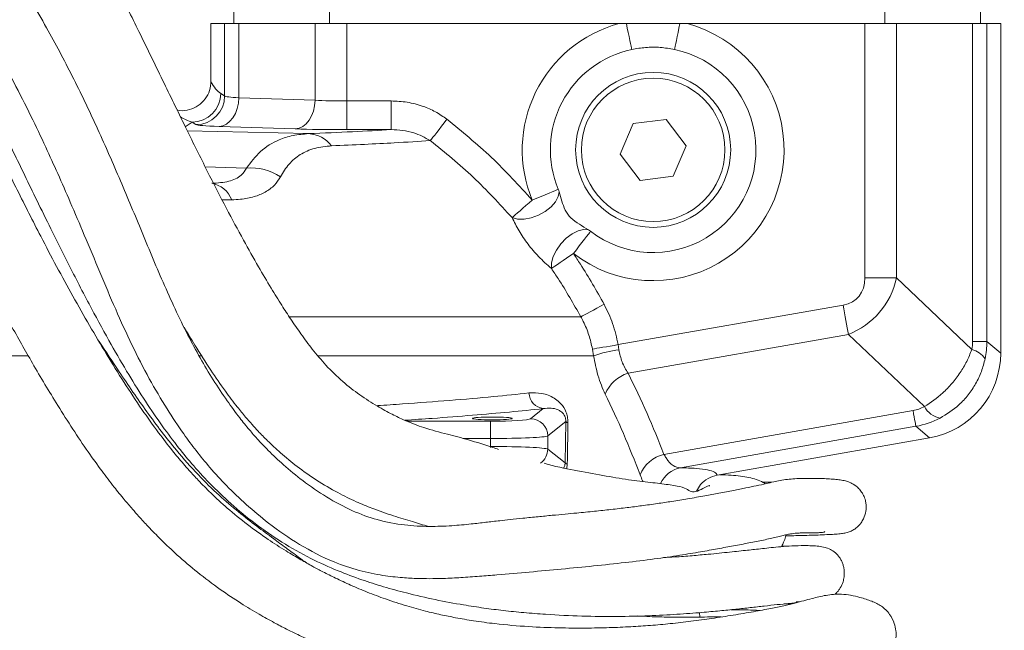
# Model space of a CAD drawing. Header units: millimetres. Extents: x 0 to 8410, y 0 to 5940.
# Tile 73 of 256: x 2206 to 2378, y 2470 to 2576. Entities that reach past the tile are written whole.
import ezdxf

# ---------------------------------------------------------------- set-up
doc = ezdxf.new("R2010")
doc.units = ezdxf.units.MM
doc.header["$LTSCALE"] = 10
doc.styles.add('SLDTEXTSTYLE0', font='TXT', dxfattribs={"width": 0.605})
doc.dimstyles.new('SLDDIMSTYLE0', dxfattribs={"dimtxt": 50, "dimasz": 50, "dimexe": 0, "dimexo": 0.0625, "dimgap": 12.5, "dimtad": 1, "dimtoh": 1, "dimdec": 1, "dimrnd": 1e-09, "dimzin": 12, "dimdsep": 46, "dimtxsty": 'SLDTEXTSTYLE0', "dimsah": 1, "dimcen": 0.09, "dimadec": 0, "dimazin": 0, "dimtfac": 1, "dimtofl": 0, "dimtmove": 0, "dimatfit": 3, "dimfxl": 0, "dimfrac": 2, "dimtolj": 1, "dimtzin": 12, "dimarcsym": 0})

# ---------------------------------------------------------------- blocks, each defined once
blk = doc.blocks.new('SW_SYMBOL_HOLE_DEPTH')
at = {"color": 0, "linetype": 'Continuous', "lineweight": 0}
for p, q in [((0, 8750), (8000, 8750)), ((4000, 8750), (4000, 750)), ((1000, 5550), (4000, 750)), ((7000, 5550), (4000, 750))]:
    blk.add_line(p, q, dxfattribs=at)
blk = doc.blocks.new('*D33')
at = {"color": 7, "linetype": 'Continuous', "lineweight": 0}
for p, q in [((2668.16, 2427.57), (2668.16, 2980.23)), ((2439.71, 2427.57), (2683.16, 2427.57)), ((2668.16, 2237.57), (2668.16, 2427.57)), ((2322.6, 2237.57), (2683.16, 2237.57))]:
    blk.add_line(p, q, dxfattribs=at)
for points in [[(2668.16, 2427.57), (2660.66, 2377.57), (2675.66, 2377.57)], [(2668.16, 2237.57), (2675.66, 2287.57), (2660.66, 2287.57)]]:
    blk.add_solid(points, dxfattribs=at)
at = {"color": 7, "linetype": 'Continuous', "lineweight": 0, "xscale": 0.006445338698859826, "yscale": 0.006445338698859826, "zscale": 0.006445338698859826, "rotation": 90}
blk.add_blockref('SW_SYMBOL_HOLE_DEPTH', (2660.93, 2796.09), dxfattribs=at)
at = {"color": 7, "linetype": 'Continuous', "lineweight": 0, "char_height": 50, "attachment_point": 1, "rotation": 90, "style": 'SLDTEXTSTYLE0'}
for s, insert in [('16)', (2603.57, 2865.15)), (' (4x M8', (2603.57, 2567.06)), ('190', (2603.71, 2452.49))]:
    blk.add_mtext(s, dxfattribs=dict(at, insert=insert))

msp = doc.modelspace()

# ---------------------------------------------------------------- linework, layer by layer
at = {"color": 7, "linetype": 'Continuous', "lineweight": 0}
for p, q in [((2243.705368, 2590.574745), (2243.705368, 2575.574759)), ((2260.373181, 2575.574759), (2260.373181, 2590.574745)), ((2357.037558, 2590.574745), (2357.037558, 2575.574759)), ((2373.705371, 2575.574759), (2373.705371, 2590.574745)), ((2239.705368, 2575.574759), (2239.705368, 2565.443072)), ((2242.107532, 2575.574759), (2239.705368, 2575.574759)), ((2244.58973, 2575.574759), (2242.107532, 2575.574759)), ((2257.849118, 2575.574759), (2244.58973, 2575.574759)), ((2263.355954, 2575.574759), (2257.849118, 2575.574759)), ((2263.355954, 2575.574759), (2310.749574, 2575.574759)), ((2310.749574, 2575.574759), (2312.040805, 2575.574759)), ((2312.040805, 2575.574759), (2321.36993, 2575.574759)), ((2321.36993, 2575.574759), (2322.66116, 2575.574759)), ((2322.66116, 2575.574759), (2353.554784, 2575.574759)), ((2359.061612, 2575.574759), (2353.554784, 2575.574759)), ((2362.239315, 2575.574759), (2359.061612, 2575.574759)), ((2366.607784, 2575.574759), (2362.239315, 2575.574759)), ((2372.321008, 2575.574759), (2366.607784, 2575.574759)), ((2374.803199, 2575.574759), (2372.321008, 2575.574759)), ((2377.205371, 2575.574759), (2374.803199, 2575.574759)), ((2377.205371, 2518.144015), (2377.205371, 2575.574759)), ((2313.216327, 2558.174762), (2310.97713, 2552.85317)), ((2318.944557, 2558.896336), (2313.216327, 2558.174762)), ((2322.433605, 2554.296348), (2318.944557, 2558.896336)), ((2320.194407, 2548.974756), (2322.433605, 2554.296348)), ((2310.97713, 2552.85317), (2314.466177, 2548.253182)), ((2314.466177, 2548.253182), (2320.194407, 2548.974756)), ((2327.847509, 2496.871624), (2364.82708, 2503.392133)), ((2341.662376, 2474.784988), (2342.193528, 2474.812064)), ((2324.816345, 2472.157511), (2324.781461, 2472.926471))]:
    msp.add_line(p, q, dxfattribs=at)
at = {"color": 8, "linetype": 'Continuous', "lineweight": 0}
for p, q in [((2242.107532, 2562.968049), (2242.107532, 2575.574759)), ((2244.58973, 2575.574759), (2244.58973, 2562.662515)), ((2257.849118, 2562.22311), (2257.849118, 2575.574759)), ((2263.355954, 2575.574759), (2263.355954, 2562.098447)), ((2353.554784, 2531.263712), (2353.554784, 2575.574759)), ((2359.061612, 2575.574759), (2359.061612, 2531.263712)), ((2372.321008, 2520.159665), (2372.321008, 2575.574759)), ((2374.803199, 2575.574759), (2374.803199, 2520.159665)), ((2241.429074, 2563.42012), (2242.107532, 2562.968049)), ((2244.58973, 2562.662515), (2257.849118, 2562.22311)), ((2263.355954, 2557.101491), (2263.355954, 2562.098447)), ((2263.355954, 2562.098447), (2271.093807, 2562.098447)), ((2271.093807, 2557.101491), (2271.093807, 2562.098447)), ((2236.435926, 2558.423165), (2235.232747, 2557.593617)), ((2237.114384, 2557.971093), (2236.435926, 2558.423165)), ((2254.407345, 2557.226154), (2241.147957, 2557.66556)), ((2235.598965, 2556.913349), (2256.722792, 2556.402031)), ((2271.093807, 2557.101491), (2263.355954, 2557.101491)), ((2245.885214, 2550.390127), (2238.734609, 2550.591383)), ((2243.333331, 2544.872973), (2241.6744, 2544.843707)), ((2359.061612, 2531.263712), (2353.554784, 2531.263712)), ((2359.061612, 2531.263712), (2372.17371, 2518.772873)), ((2310.60478, 2519.632104), (2349.785342, 2526.5407)), ((2253.453686, 2524.484608), (2304.107069, 2524.484608)), ((2350.687219, 2521.425906), (2312.342151, 2514.664653)), ((2363.914086, 2508.825723), (2350.687219, 2521.425906)), ((2374.803199, 2520.159665), (2372.321008, 2520.159665)), ((2374.803199, 2520.159665), (2377.205371, 2518.144015)), ((2306.336953, 2517.693344), (2306.129767, 2518.858168)), ((2310.60478, 2519.632104), (2310.749068, 2518.735174)), ((2207.936412, 2517.693344), (2012.934028, 2517.693344)), ((2221.92154, 2517.693344), (2221.726238, 2517.693344)), ((2238.164297, 2517.693344), (2237.706235, 2517.693344)), ((2306.336953, 2517.693344), (2258.394002, 2517.693344)), ((2295.370667, 2506.716731), (2297.57735, 2508.480463)), ((2318.591608, 2500.504139), (2361.952423, 2508.149836)), ((2273.907854, 2506.269905), (2288.397311, 2506.269905)), ((2288.397311, 2506.269905), (2288.397311, 2503.277216)), ((2301.491438, 2506.227496), (2298.359259, 2503.724042)), ((2301.3705, 2499.018672), (2301.491438, 2506.227496)), ((2362.437828, 2505.396936), (2321.456461, 2498.170826)), ((2364.82708, 2503.392133), (2362.437828, 2505.396936)), ((2288.397311, 2503.277216), (2283.655374, 2503.277216)), ((2288.397311, 2501.872304), (2288.397311, 2503.277216)), ((2298.359259, 2503.724042), (2298.359259, 2501.425478)), ((2288.397311, 2501.872304), (2288.397311, 2501.704219)), ((2298.359259, 2501.425478), (2301.3705, 2499.018672)), ((2301.757752, 2498.793367), (2301.674037, 2498.054329))]:
    msp.add_line(p, q, dxfattribs=at)
at = {"color": 8, "linetype": 'Continuous', "lineweight": 0, "flags": 128}
for points in [[(2312.994106, 2571.078572), (2312.946765, 2571.30191), (2312.873541, 2571.64726), (2312.7764, 2572.105411), (2312.657936, 2572.664145), (2312.521307, 2573.308501), (2312.37018, 2574.021313), (2312.208577, 2574.783507), (2312.040805, 2575.574759)], [(2320.416628, 2571.078572), (2320.463969, 2571.30191), (2320.537193, 2571.64726), (2320.634334, 2572.105411), (2320.752798, 2572.664145), (2320.889427, 2573.308501), (2321.040555, 2574.021313), (2321.202158, 2574.783507), (2321.36993, 2575.574759)], [(2241.147957, 2557.66556), (2241.808942, 2557.782802), (2242.445326, 2558.0816), (2243.033453, 2558.550808), (2243.551424, 2559.173021), (2243.979982, 2559.925023), (2244.303173, 2560.778919), (2244.508973, 2561.702851), (2244.58973, 2562.662515)], [(2254.407345, 2557.226154), (2255.068331, 2557.343397), (2255.704722, 2557.642195), (2256.292841, 2558.111432), (2256.81082, 2558.733615), (2257.23937, 2559.485647), (2257.562562, 2560.339514), (2257.768362, 2561.263445), (2257.849118, 2562.22311)], [(2277.91266, 2555.188361), (2278.104565, 2555.434916), (2278.359948, 2555.763009), (2278.672798, 2556.164953), (2279.035768, 2556.63127), (2279.44032, 2557.151023), (2279.876954, 2557.711962), (2280.335395, 2558.300945), (2280.804871, 2558.904115)], [(2292.142122, 2541.772458), (2293.094991, 2541.52492), (2294.235347, 2541.517767), (2295.479922, 2541.751507), (2296.737878, 2542.209062), (2297.91735, 2542.857054), (2298.932253, 2543.648157), (2299.708469, 2544.524643), (2300.18936, 2545.422468), (2300.339787, 2546.276125)], [(2300.185947, 2546.699736), (2299.962579, 2546.606752), (2299.613519, 2546.461496), (2299.14899, 2546.268168), (2298.582568, 2546.032432), (2297.930791, 2545.761171), (2297.212734, 2545.462343), (2296.449377, 2545.144651), (2295.663028, 2544.817391)], [(2292.142122, 2541.772458), (2292.387291, 2541.984472), (2292.705669, 2542.259816), (2293.090149, 2542.59232), (2293.532132, 2542.974535), (2294.021724, 2543.397966), (2294.548019, 2543.853107), (2295.099227, 2544.329795), (2295.663028, 2544.817391)], [(2298.988132, 2532.900605), (2299.015223, 2533.879045), (2299.31788, 2534.975055), (2299.874185, 2536.109272), (2300.643815, 2537.199471), (2301.57104, 2538.166675), (2302.58864, 2538.94079), (2303.6229, 2539.465729), (2304.598882, 2539.703492), (2305.445864, 2539.636794)], [(2302.818521, 2535.50193), (2303.337468, 2536.177311), (2303.841247, 2536.832932), (2304.315134, 2537.449661), (2304.745256, 2538.009468), (2305.119081, 2538.495961), (2305.425643, 2538.894925), (2305.656, 2539.194736), (2305.803417, 2539.386574)], [(2302.818521, 2535.50193), (2302.208691, 2535.087767), (2301.612197, 2534.682664), (2301.042049, 2534.295473), (2300.510748, 2533.934656), (2300.029873, 2533.608082), (2299.609958, 2533.322874), (2299.260168, 2533.08532), (2298.988132, 2532.900605)], [(2304.107069, 2524.484608), (2304.399623, 2524.641577), (2304.7733, 2524.842057), (2305.220066, 2525.081757), (2305.730327, 2525.355521), (2306.293099, 2525.657448), (2306.896253, 2525.981072), (2307.526841, 2526.319388), (2308.171301, 2526.665154)], [(2350.687219, 2521.425906), (2350.590496, 2521.974388), (2350.487514, 2522.558484), (2350.379049, 2523.173604), (2350.265949, 2523.814979), (2350.149124, 2524.477604), (2350.029438, 2525.156292), (2349.907874, 2525.845799), (2349.785342, 2526.5407)], [(2306.129767, 2518.858168), (2306.467562, 2518.91658), (2306.889101, 2518.989507), (2307.385861, 2519.075397), (2307.947798, 2519.172582), (2308.563499, 2519.279066), (2309.220536, 2519.392702), (2309.905587, 2519.511196), (2310.60478, 2519.632104)], [(2362.437828, 2505.396936), (2362.423329, 2505.47919), (2362.394704, 2505.641583), (2362.352236, 2505.882386), (2362.296386, 2506.199184), (2362.227707, 2506.588671), (2362.146913, 2507.046852), (2362.054839, 2507.569048), (2361.952423, 2508.149836)]]:
    msp.add_lwpolyline(points, dxfattribs=at)
at = {"color": 7, "linetype": 'Continuous', "lineweight": 0}
for radius in [13.5, 12.5]:
    msp.add_circle((2316.705367, 2553.574759), radius, dxfattribs=at)
at = {"color": 8, "linetype": 'Continuous', "lineweight": 0}
for centre, radius, start, end in [((2316.705367, 2553.574759), 22.791917, 105.14790373, 202.59605655), ((2316.705367, 2553.574759), 22.791917, 232.46195615, 74.85209627), ((2236.423331, 2563.4289), 5.005751, 270.14416228, 359.89950877), ((2237.101778, 2562.976839), 5.005762, 270.14428388, 359.89938717), ((2256.373933, 2550.935029), 5.478121, 37.6244576, 86.3488037), ((2246.775318, 2541.34613), 9.087693, 56.22808195, 95.62090625), ((2239.091064, 2543.284938), 4.529755, 20.52270469, 80.15614554), ((2313.9333, 2495.386558), 23.564745, 97.76596071, 108.80574769), ((2371.355498, 2515.092381), 3.770345, 33.68720369, 77.46636181), ((2314.231165, 2508.58132), 6.369876, 107.25076802, 157.46083201), ((2297.949832, 2511.323689), 2.867521, 182.36045633, 262.5363769), ((2367.440791, 2510.798767), 4.041107, 209.22519291, 258.76684594), ((2295.347218, 2503.70472), 3.012103, 0.36754724, 89.55394526), ((2302.01913, 2506.615086), 0.654739, 216.29726391, 256.77011176), ((2295.344749, 2501.446072), 3.01458, 305.35617047, 359.6085766), ((2319.913202, 2494.761094), 5.893146, 102.95933588, 158.27615735), ((2301.884524, 2499.456714), 0.675352, 220.43704087, 259.18067154), ((2322.411322, 2493.403067), 4.862436, 101.32506209, 155.33910702)]:
    msp.add_arc(centre, radius, start, end, dxfattribs=at)
at = {"color": 7, "linetype": 'Continuous', "lineweight": 0}
for centre, radius, start, end in [((2316.705367, 2553.574759), 17.892937, 101.97088557, 202.59605655), ((2316.705367, 2553.574759), 17.892937, 232.46195615, 78.02911443), ((2295.663034, 2544.817381), 4.898979, 17.32345595, 22.59605655), ((2302.818524, 2535.501933), 4.898979, 52.46195615, 57.56771688)]:
    msp.add_arc(centre, radius, start, end, dxfattribs=at)
at = {"color": 8, "linetype": 'Continuous', "lineweight": 0}
for centre, major_axis, ratio, start_param, end_param in [((2241.43537, 2570.420187), (-1.423618, 7.364957), 0.4436717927, 2.2239262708, 2.7289506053), ((2250.096566, 2562.9918), (8, 0), 0.0567462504, 3.1939525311, 3.9531707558), ((2263.355957, 2562.552402), (8, 0), 0.0567462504, 3.9531707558, 4.7123889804), ((2236.442222, 2570.420187), (-3.011331, 12.067106), 0.6638348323, 2.54139953, 2.7812804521), ((2250.096566, 2557.994846), (13, 0), 0.0349207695, 3.1939525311, 3.9531707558), ((2263.355957, 2557.555448), (13, 0), 0.0349207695, 3.9531707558, 4.7123889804), ((2343.3856, 2536.3609), (8.949885, -8.525843), 0.5663044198, 5.8878010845, 6.7779105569), ((2343.3856, 2536.3609), (12.230153, -11.650693), 0.8880322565, 5.8878010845, 6.7779105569), ((2364.944544, 2520.483596), (6.933055, -2.69713), 0.9339239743, 0.1483123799, 0.348491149), ((2359.437708, 2520.483596), (14.470043, -5.333844), 0.9690608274, 0.141707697, 0.3418864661), ((2360.391119, 2515.325567), (-3.837567, 6.320566), 0.9403388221, 2.7907820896, 3.0895126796), ((2288.39731, 2506.759394), (7, 0), 0.0699268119, 4.7123889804, 6.1959188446), ((2359.489244, 2520.440352), (-7.733581, 13.29088), 0.9722491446, 2.7993614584, 3.0980920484), ((2288.39731, 2503.766702), (10, 0), 0.0489487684, 4.7123889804, 6.1959188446), ((2288.39731, 2501.382817), (10, 0), 0.0489487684, 0.0872664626, 1.5707963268)]:
    msp.add_ellipse(centre, major_axis=major_axis, ratio=ratio, start_param=start_param, end_param=end_param, dxfattribs=at)
at = {"color": 7, "linetype": 'Continuous', "lineweight": 0}
msp.add_ellipse((2362.184782, 2518.178527), major_axis=(11.517526, -9.664352), ratio=0.9976679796, start_param=5.5862030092, end_param=6.9801676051, dxfattribs=at)
msp.add_ellipse((2288.705367, 2506.774027), major_axis=(3.45, 0), ratio=0.0699268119, dxfattribs=at)
for points, knots in [([(2161.750595, 2663.768593), (2161.658832, 2663.435629), (2161.378661, 2662.419028), (2161.195765, 2660.620198), (2161.122185, 2658.328892), (2161.245711, 2656.038633), (2161.513189, 2653.661333), (2161.919493, 2651.09903), (2162.575837, 2647.9865), (2163.630238, 2644.242731), (2165.236259, 2639.823674), (2167.266338, 2634.87645), (2169.462523, 2629.804411), (2171.591706, 2625.164077), (2173.477359, 2621.24491), (2175.05262, 2618.061954), (2176.407227, 2615.37066), (2177.888251, 2612.462227), (2179.771107, 2608.797685), (2182.148846, 2604.238132), (2184.8469, 2599.297536), (2187.771807, 2594.315606), (2190.859103, 2589.485491), (2194.08444, 2584.574053), (2197.221967, 2579.717188), (2200.1046, 2574.958603), (2202.789424, 2570.254161), (2205.546883, 2565.137965), (2208.313295, 2559.669359), (2210.842043, 2554.343569), (2213.107087, 2549.341942), (2215.342783, 2544.229199), (2217.777205, 2538.504331), (2220.376903, 2532.253652), (2223.083692, 2525.84286), (2225.898847, 2519.617723), (2228.8671, 2513.803628), (2231.896024, 2508.625029), (2234.655754, 2504.47243), (2237.161414, 2501.089617), (2239.628161, 2498.065571), (2242.521849, 2494.903466), (2245.919916, 2491.645215), (2250.129504, 2488.143747), (2255.182468, 2484.627863), (2260.49987, 2481.87993), (2265.423309, 2480.23197), (2269.432286, 2479.407003), (2272.852309, 2479.013384), (2275.5604, 2478.867523), (2277.924068, 2478.833844), (2280.420935, 2478.877673), (2283.335081, 2479.021454), (2286.456297, 2479.254204), (2290.470267, 2479.594801), (2295.282526, 2480.00743), (2300.936195, 2480.525169), (2306.475956, 2481.07248), (2311.842064, 2481.646735), (2316.887661, 2482.263254), (2321.272831, 2482.898075), (2324.893901, 2483.505052), (2327.996712, 2484.064723), (2330.807232, 2484.58844), (2333.495158, 2485.092491), (2336.010815, 2485.594465), (2337.847826, 2486.004218), (2339.091543, 2486.315185), (2339.892895, 2486.502392), (2340.565291, 2486.633704), (2341.145509, 2486.720702), (2341.706317, 2486.779829), (2342.323251, 2486.816715), (2343.040014, 2486.836233), (2343.844452, 2486.842041), (2344.709837, 2486.843557), (2345.544081, 2486.856093), (2346.182021, 2486.890897), (2346.525125, 2486.943094), (2346.556956, 2487.016674), (2346.568479, 2487.043309)], [0, 0, 0, 0, 0.0051014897, 0.015575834, 0.0262084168, 0.0373696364, 0.0462354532, 0.0564685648, 0.0680849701, 0.0810450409, 0.0952879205, 0.1106136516, 0.1254138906, 0.138010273, 0.1485204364, 0.1570048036, 0.1634920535, 0.1700062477, 0.1801660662, 0.1926039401, 0.206267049, 0.2198719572, 0.2334343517, 0.2468969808, 0.2616541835, 0.2746833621, 0.2867252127, 0.3005435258, 0.3163591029, 0.3306698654, 0.3428164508, 0.3556975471, 0.3706259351, 0.3873722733, 0.4042198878, 0.4206063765, 0.4365654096, 0.4513639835, 0.4641231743, 0.47295897, 0.4823179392, 0.4929926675, 0.5048923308, 0.5176997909, 0.5346296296, 0.552428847, 0.5647633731, 0.5761753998, 0.5856007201, 0.5930892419, 0.5988268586, 0.6057805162, 0.6150020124, 0.6249477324, 0.6344393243, 0.6530011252, 0.6724893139, 0.6936593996, 0.7159047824, 0.7378881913, 0.7587788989, 0.7777753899, 0.7949058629, 0.8124252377, 0.8313275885, 0.8517718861, 0.8735443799, 0.8846965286, 0.8945877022, 0.9031305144, 0.9102473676, 0.9167331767, 0.9245096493, 0.9331477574, 0.9431245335, 0.9545229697, 0.9674433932, 0.9813755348, 0.993258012, 1, 1, 1, 1]), ([(2339.782684, 2486.306209), (2340.742347, 2486.325777), (2343.028737, 2486.372399), (2345.422311, 2486.452139), (2347.310314, 2486.536957), (2348.488636, 2486.602678), (2349.435534, 2486.690302), (2350.244998, 2486.82706), (2350.946427, 2487.030204), (2351.580484, 2487.331077), (2352.078609, 2487.679525), (2352.444871, 2488.024627), (2352.643783, 2488.243424), (2352.793459, 2488.430277), (2353.015554, 2488.725257), (2353.432296, 2489.419147), (2353.781638, 2490.535238), (2353.811809, 2491.646787), (2353.674956, 2492.43166), (2353.467164, 2493.111896), (2353.112977, 2493.82815), (2352.596007, 2494.50099), (2351.865901, 2495.163898), (2350.995996, 2495.638132), (2350.095264, 2495.917714), (2349.288454, 2496.054332), (2348.28085, 2496.175358), (2347.163394, 2496.25672), (2345.398051, 2496.331614), (2342.811462, 2496.344869), (2340.39125, 2496.218372), (2338.827382, 2495.977656), (2337.624959, 2495.719428), (2336.35054, 2495.403856), (2334.753402, 2495.050723), (2332.830668, 2494.65559), (2330.66963, 2494.230942), (2328.265815, 2493.771265), (2325.624563, 2493.275521), (2322.892329, 2492.787774), (2320.115457, 2492.329371), (2317.442184, 2491.926491), (2314.832131, 2491.566222), (2312.136786, 2491.223335), (2309.402809, 2490.902238), (2306.468926, 2490.5878), (2303.779521, 2490.32418), (2301.325717, 2490.091394), (2299.090469, 2489.880768), (2296.649614, 2489.64681), (2294.201603, 2489.402259), (2291.971964, 2489.166426), (2290.207553, 2488.969922), (2288.796548, 2488.807179), (2287.134336, 2488.611836), (2284.787243, 2488.341781), (2281.517596, 2488.040719), (2277.655965, 2487.894023), (2273.325301, 2488.122479), (2268.826629, 2488.958137), (2264.238031, 2490.622199), (2259.881644, 2492.965468), (2255.868391, 2495.738657), (2252.505552, 2498.495723), (2249.884396, 2500.971227), (2247.933832, 2503.031182), (2246.279899, 2504.929644), (2244.51838, 2507.113054), (2242.399701, 2509.995766), (2240.096523, 2513.478692), (2237.817931, 2517.306763), (2234.798587, 2522.90674), (2231.357179, 2530.407795), (2227.539956, 2539.667578), (2223.744542, 2548.772775), (2219.831962, 2557.696078), (2215.661191, 2566.412122), (2210.930833, 2575.321787), (2205.5967, 2584.289038), (2199.70452, 2593.122054), (2194.276737, 2601.789797), (2190.352421, 2609.048492), (2187.572813, 2614.398191), (2185.822171, 2617.804591), (2184.200535, 2621.000354), (2182.670971, 2624.069672), (2181.090767, 2627.320312), (2179.54116, 2630.605835), (2177.886805, 2634.258799), (2176.167792, 2638.226605), (2174.475046, 2642.307227), (2172.983004, 2646.244621), (2171.907629, 2649.78511), (2171.242453, 2652.837234), (2170.777177, 2655.852359), (2170.569081, 2658.605431), (2170.682818, 2660.537893), (2170.909431, 2661.674842), (2171.103358, 2662.273231), (2171.29727, 2662.663778), (2171.430779, 2662.871081), (2171.560807, 2663.056235), (2171.638539, 2663.159679), (2171.624278, 2663.17111), (2171.619846, 2663.174662)], [0, 0, 0, 0, 0.0160484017, 0.0382351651, 0.0509475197, 0.0633825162, 0.074471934, 0.0837720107, 0.0923350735, 0.0989063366, 0.1036016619, 0.1052833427, 0.1065752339, 0.1068561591, 0.1072997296, 0.109082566, 0.1120207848, 0.1144861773, 0.1159861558, 0.1171580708, 0.1197412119, 0.1226977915, 0.1260699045, 0.1327425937, 0.1407415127, 0.149893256, 0.1590973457, 0.1681716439, 0.1771198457, 0.1977268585, 0.2175171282, 0.2282485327, 0.2387787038, 0.2509795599, 0.2653438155, 0.277998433, 0.2917340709, 0.3062241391, 0.3195342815, 0.3343257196, 0.3469484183, 0.3576162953, 0.3684404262, 0.377975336, 0.3879727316, 0.3977795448, 0.407822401, 0.4142170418, 0.4211619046, 0.4286724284, 0.4364610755, 0.4429614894, 0.4479371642, 0.4513681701, 0.4545623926, 0.4615418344, 0.4706877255, 0.4809608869, 0.4921044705, 0.5041335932, 0.5149664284, 0.5267010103, 0.5378103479, 0.5473110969, 0.555095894, 0.5610556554, 0.565423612, 0.5710797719, 0.5787984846, 0.5878669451, 0.5970206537, 0.6062043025, 0.626691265, 0.6467864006, 0.6663267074, 0.6858675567, 0.7052801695, 0.7244539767, 0.7467042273, 0.7682939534, 0.7885913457, 0.8076935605, 0.8170935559, 0.8243929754, 0.8305058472, 0.8385158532, 0.8450514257, 0.8525479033, 0.8610301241, 0.8705435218, 0.881135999, 0.8920058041, 0.9027304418, 0.9132816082, 0.9235910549, 0.9385303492, 0.9529139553, 0.9598309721, 0.9664591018, 0.9727805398, 0.9789542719, 0.9865955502, 0.9958346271, 1, 1, 1, 1]), ([(2342.739134, 2462.685394), (2343.448571, 2462.700124), (2345.588458, 2462.744554), (2348.567686, 2462.863004), (2351.868042, 2463.083691), (2354.528507, 2463.449894), (2355.911429, 2463.900117), (2356.510689, 2464.262051), (2356.819634, 2464.501276), (2357.091571, 2464.749467), (2357.330874, 2464.998856), (2357.484548, 2465.169732), (2357.82218, 2465.56965), (2358.283161, 2466.250312), (2358.671103, 2467.131595), (2358.903399, 2467.957524), (2359.019512, 2468.90245), (2358.984817, 2469.913992), (2358.691059, 2471.220146), (2358.045803, 2472.481445), (2357.047141, 2473.612544), (2356.346592, 2474.123739), (2355.542425, 2474.599822), (2354.680194, 2474.958437), (2353.745543, 2475.273262), (2352.618594, 2475.61334), (2351.203612, 2475.976069), (2349.645839, 2476.169288), (2348.214783, 2476.151775), (2346.835783, 2475.962513), (2345.581281, 2475.698069), (2344.290327, 2475.373759), (2342.905286, 2474.996756), (2341.293259, 2474.568286), (2339.399379, 2474.120569), (2337.046173, 2473.622455), (2334.150811, 2473.078828), (2330.748332, 2472.504966), (2327.088122, 2471.932396), (2323.414968, 2471.427018), (2319.824794, 2471.012592), (2316.328655, 2470.694784), (2312.790792, 2470.458745), (2309.022346, 2470.294584), (2304.842547, 2470.216469), (2300.183268, 2470.249146), (2294.93277, 2470.455652), (2289.938097, 2470.883592), (2285.656884, 2471.454494), (2282.505642, 2471.991623), (2279.705028, 2472.560501), (2276.879695, 2473.228067), (2273.665259, 2474.117791), (2270.288874, 2475.217176), (2267.01715, 2476.448011), (2264.112627, 2477.673586), (2261.530887, 2478.872447), (2259.333424, 2479.974345), (2257.323385, 2481.043476), (2255.184432, 2482.244148), (2252.591083, 2483.791604), (2249.473939, 2485.797803), (2246.04376, 2488.252839), (2242.714651, 2490.962122), (2239.868082, 2493.585404), (2237.686153, 2495.797459), (2236.10962, 2497.510497), (2234.613075, 2499.215345), (2232.813053, 2501.382063), (2230.390238, 2504.527855), (2227.571527, 2508.49287), (2224.55375, 2513.070406), (2220.502018, 2519.610713), (2215.622658, 2528.044274), (2210.506743, 2537.625945), (2205.971279, 2546.607729), (2201.909674, 2554.861944), (2197.829419, 2563.190893), (2193.781066, 2571.539533), (2189.900016, 2579.769911), (2186.356455, 2587.565258), (2183.165624, 2594.567764), (2180.312269, 2600.619184), (2178.108644, 2605.242515), (2176.457793, 2608.739637), (2175.096591, 2611.666891), (2173.533753, 2615.088737), (2171.703967, 2619.209076), (2170.004775, 2623.191223), (2168.58232, 2626.794919), (2167.47368, 2629.914096), (2166.484097, 2632.881876), (2165.520383, 2635.870698), (2164.739363, 2638.642947), (2164.120026, 2641.1314), (2163.689906, 2642.91221), (2163.380369, 2644.174252), (2163.166502, 2645.027606), (2162.972317, 2645.781944), (2162.788534, 2646.476564), (2162.576967, 2647.254295), (2162.287906, 2648.300595), (2161.899889, 2649.715558), (2161.457325, 2651.447756), (2161.089518, 2653.321379), (2160.864971, 2654.625841), (2160.752422, 2655.279669)], [0, 0, 0, 0, 0.0113170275, 0.0341357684, 0.0562509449, 0.0830062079, 0.108894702, 0.1148810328, 0.1195567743, 0.1229393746, 0.1241706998, 0.1251183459, 0.1258446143, 0.1282918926, 0.1300875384, 0.1321201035, 0.1337475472, 0.1360132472, 0.1394274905, 0.1440446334, 0.1469603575, 0.1514961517, 0.1580192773, 0.1665107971, 0.1768659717, 0.1880208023, 0.2025004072, 0.2145351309, 0.2243812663, 0.2323383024, 0.2398090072, 0.2471810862, 0.2557548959, 0.2651454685, 0.275884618, 0.2878599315, 0.3028276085, 0.3189410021, 0.3341501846, 0.3479789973, 0.3605552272, 0.3719824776, 0.382635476, 0.3938095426, 0.4056449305, 0.4181765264, 0.4316034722, 0.4459868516, 0.4549015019, 0.4623367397, 0.4683267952, 0.4745866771, 0.4820613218, 0.4907494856, 0.4982116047, 0.505118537, 0.511436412, 0.5168032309, 0.5211821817, 0.5263802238, 0.5330997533, 0.5413765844, 0.5512986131, 0.5614239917, 0.5699368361, 0.5767190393, 0.5816494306, 0.5850046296, 0.5913794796, 0.5998365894, 0.6105143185, 0.622478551, 0.6346970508, 0.6592271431, 0.6839761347, 0.702730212, 0.7217525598, 0.7408294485, 0.7597992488, 0.7785417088, 0.7961904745, 0.8117205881, 0.8251879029, 0.8367442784, 0.8428278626, 0.8487524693, 0.8564808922, 0.8659879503, 0.8769559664, 0.8844865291, 0.8926456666, 0.9016182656, 0.9105613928, 0.9220269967, 0.93259148, 0.9418809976, 0.9464565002, 0.9505623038, 0.9541923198, 0.95734671, 0.9604733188, 0.9649740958, 0.9720414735, 0.9806895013, 0.9903211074, 1, 1, 1, 1]), ([(2289.787217, 2501.375827), (2289.453964, 2501.485985), (2287.724257, 2502.057742), (2284.687688, 2503.04465), (2280.601954, 2504.088857), (2277.652951, 2504.852838), (2275.137027, 2505.743518), (2273.337702, 2506.487293), (2271.273694, 2507.473263), (2268.640983, 2508.909952), (2265.648392, 2510.81607), (2262.580037, 2513.189923), (2259.828433, 2515.859365), (2257.434327, 2518.701571), (2255.42183, 2521.419747), (2253.663489, 2523.98325), (2251.937365, 2526.643514), (2250.062438, 2529.672686), (2247.834525, 2533.455385), (2245.229394, 2538.102893), (2242.251187, 2543.671278), (2238.942704, 2550.125938), (2235.337622, 2557.418823), (2231.478745, 2565.379608), (2227.51795, 2573.523891), (2223.649128, 2581.3533), (2220.103707, 2588.475832), (2216.945726, 2594.817044), (2214.171172, 2600.399003), (2211.705184, 2605.351501), (2209.50259, 2609.739538), (2207.574087, 2613.557007), (2206.069791, 2616.53556), (2204.926635, 2618.804106), (2204.082785, 2620.486841), (2203.278857, 2622.101027), (2202.32484, 2624.034839), (2201.051276, 2626.651872), (2199.568557, 2629.766502), (2197.992204, 2633.172386), (2196.470635, 2636.570378), (2195.014464, 2639.971797), (2193.718459, 2643.174469), (2192.628291, 2646.089251), (2191.822355, 2648.569905), (2191.305343, 2650.532486), (2190.965796, 2652.087199), (2190.740132, 2653.286141), (2190.593883, 2654.021025), (2190.527424, 2654.350126), (2190.462431, 2654.31607), (2190.449807, 2654.309455)], [0, 0, 0, 0, 0.00823690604, 0.04275263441, 0.07408491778, 0.11156941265, 0.12643504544, 0.14145861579, 0.15816106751, 0.17628232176, 0.19613963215, 0.21523756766, 0.23545435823, 0.25300038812, 0.26825355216, 0.28257632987, 0.2955521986, 0.3112013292, 0.33031501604, 0.35342797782, 0.38082487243, 0.41258648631, 0.44788023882, 0.48691550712, 0.52831144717, 0.56707553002, 0.6030817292, 0.63546708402, 0.66418042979, 0.689198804, 0.71075344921, 0.72923918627, 0.74499320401, 0.75413377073, 0.76229046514, 0.76949886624, 0.77761847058, 0.79037863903, 0.80749533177, 0.82289779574, 0.84029246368, 0.85813534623, 0.875471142, 0.89244545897, 0.90941212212, 0.92682515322, 0.94468893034, 0.96282667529, 0.98056892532, 0.99622568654, 1, 1, 1, 1]), ([(2149.142054, 2652.712378), (2149.320136, 2651.74955), (2149.656095, 2649.933142), (2150.158918, 2647.575671), (2150.682575, 2645.702348), (2151.091526, 2644.236686), (2151.442957, 2642.933217), (2151.772975, 2641.633768), (2152.159302, 2640.074487), (2152.636825, 2638.131427), (2153.248215, 2635.684751), (2154.047242, 2632.763509), (2155.118931, 2629.399598), (2156.300326, 2625.87335), (2157.589468, 2622.230998), (2159.124785, 2618.374429), (2160.843027, 2614.358024), (2162.609574, 2610.385424), (2164.250104, 2606.793008), (2165.584578, 2603.918082), (2166.692051, 2601.555416), (2167.807294, 2599.192047), (2169.174607, 2596.309337), (2170.860834, 2592.759623), (2172.778364, 2588.698698), (2174.81961, 2584.293764), (2176.801284, 2579.960732), (2178.721169, 2575.751281), (2180.543854, 2571.779316), (2182.278708, 2568.056821), (2183.810494, 2564.812185), (2185.103496, 2562.100302), (2186.331279, 2559.544524), (2187.687461, 2556.741082), (2189.36038, 2553.308333), (2191.280896, 2549.392992), (2193.249401, 2545.404443), (2195.033156, 2541.828445), (2196.511193, 2538.89889), (2197.788275, 2536.395004), (2199.453225, 2533.164916), (2201.790969, 2528.714353), (2204.994278, 2522.813338), (2208.764704, 2516.146984), (2212.375685, 2510.083183), (2215.641435, 2504.927947), (2218.204946, 2501.109615), (2220.612841, 2497.746421), (2222.72246, 2494.980474), (2224.498114, 2492.782877), (2225.944004, 2491.080736), (2227.322622, 2489.520829), (2228.962721, 2487.740958), (2231.17815, 2485.473221), (2234.024664, 2482.778502), (2237.448466, 2479.851924), (2241.142331, 2477.060014), (2244.73685, 2474.656251), (2247.893623, 2472.750299), (2250.547656, 2471.269847), (2252.80075, 2470.089502), (2255.019545, 2468.986088), (2257.561242, 2467.791984), (2260.488332, 2466.509356), (2264.363741, 2464.936044), (2269.173316, 2463.190125), (2274.959892, 2461.433716), (2280.6657, 2460.132572), (2285.58833, 2459.342497), (2289.545547, 2458.895715), (2292.661521, 2458.644614), (2295.511128, 2458.486088), (2298.312747, 2458.389282), (2301.449979, 2458.3386), (2304.914807, 2458.336846), (2308.717875, 2458.399015), (2312.700387, 2458.546554), (2316.904089, 2458.80309), (2321.353788, 2459.206189), (2325.991592, 2459.766622), (2330.716269, 2460.45602), (2334.670487, 2461.093264), (2337.778966, 2461.637459), (2340.03224, 2462.076721), (2341.882947, 2462.477161), (2343.367382, 2462.829471), (2344.57669, 2463.139566), (2345.849323, 2463.484609), (2347.301844, 2463.879689), (2348.865844, 2464.254853), (2350.151704, 2464.407154), (2350.907618, 2464.241042), (2351.221665, 2463.976599), (2351.18645, 2463.882354), (2351.176842, 2463.856641)], [0, 0, 0, 0, 0.0151664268, 0.0286120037, 0.0374682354, 0.0450260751, 0.0522127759, 0.0592238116, 0.0671821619, 0.0777829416, 0.089676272, 0.102573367, 0.1157295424, 0.1279083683, 0.1392993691, 0.1504197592, 0.1615716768, 0.1727965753, 0.1827632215, 0.190462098, 0.1957888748, 0.2016224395, 0.2092854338, 0.2187508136, 0.2299040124, 0.2416017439, 0.2537021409, 0.2642141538, 0.274898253, 0.2851470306, 0.2938224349, 0.3008393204, 0.306924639, 0.3144030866, 0.323476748, 0.3347557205, 0.3462957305, 0.3561392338, 0.36421317, 0.3705574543, 0.3769311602, 0.391160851, 0.4080482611, 0.4274093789, 0.4490034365, 0.4611246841, 0.4730604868, 0.4833642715, 0.4920381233, 0.4991023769, 0.5045714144, 0.5088542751, 0.5148561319, 0.5229573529, 0.533040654, 0.5449483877, 0.5578992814, 0.5692064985, 0.5787163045, 0.5865017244, 0.5925851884, 0.5982265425, 0.6055998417, 0.6142357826, 0.6228003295, 0.6376626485, 0.6534516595, 0.6692944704, 0.6836641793, 0.6937442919, 0.7023019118, 0.7101076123, 0.7183042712, 0.72691658, 0.7382892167, 0.7503726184, 0.7634721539, 0.7782453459, 0.7948278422, 0.81336037, 0.8340237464, 0.8570181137, 0.8719665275, 0.8852771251, 0.8968221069, 0.9064697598, 0.9141002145, 0.921095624, 0.9328027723, 0.9460165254, 0.9608559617, 0.9775083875, 0.9938635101, 1, 1, 1, 1]), ([(2163.694422, 2644.226644), (2163.858774, 2643.387061), (2164.178454, 2641.753996), (2164.93306, 2638.924205), (2165.806971, 2636.067178), (2166.802671, 2633.204866), (2167.968781, 2630.127454), (2169.300017, 2626.852484), (2170.755514, 2623.467151), (2172.268324, 2620.085163), (2173.767772, 2616.838174), (2175.237686, 2613.727906), (2176.727554, 2610.623716), (2178.523, 2606.933339), (2181.014403, 2601.887445), (2184.067019, 2595.811528), (2187.477687, 2589.100559), (2190.608532, 2582.919665), (2193.336038, 2577.490558), (2195.678244, 2572.800132), (2198.008514, 2568.11241), (2200.517963, 2563.038543), (2202.987289, 2558.010511), (2205.275438, 2553.307853), (2207.338344, 2549.054149), (2209.519618, 2544.567074), (2211.946723, 2539.614291), (2214.954784, 2533.575519), (2218.293046, 2527.073346), (2221.760349, 2520.659393), (2224.920233, 2515.170316), (2227.890753, 2510.370275), (2230.800924, 2506.040871), (2233.600424, 2502.248042), (2236.456022, 2498.744544), (2239.57503, 2495.322431), (2243.25785, 2491.778634), (2247.455412, 2488.312825), (2252.090584, 2485.108969), (2256.936759, 2482.380255), (2261.628817, 2480.252548), (2265.863058, 2478.663966), (2269.828895, 2477.398342), (2274.099555, 2476.22945), (2278.792455, 2475.155344), (2283.292971, 2474.321051), (2287.214036, 2473.71774), (2290.721403, 2473.271097), (2294.306363, 2472.905242), (2298.926229, 2472.549695), (2304.454461, 2472.293325), (2310.476656, 2472.226988), (2316.000641, 2472.360523), (2320.911744, 2472.625012), (2324.982009, 2472.934268), (2328.327789, 2473.236353), (2331.11829, 2473.520351), (2333.67975, 2473.802237), (2336.112718, 2474.081026), (2338.382767, 2474.332276), (2340.135534, 2474.502131), (2341.103337, 2474.574496), (2341.617232, 2474.636352), (2341.703494, 2474.792488), (2341.747849, 2474.872771)], [0, 0, 0, 0, 0.01356205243, 0.02637942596, 0.03810278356, 0.04880096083, 0.05860538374, 0.07046694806, 0.08116200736, 0.09077100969, 0.10192467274, 0.11093796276, 0.11908894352, 0.1300739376, 0.144308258, 0.16477377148, 0.18533315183, 0.20559925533, 0.22131721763, 0.23508478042, 0.24871947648, 0.26446037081, 0.28173522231, 0.29493235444, 0.30763343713, 0.32077934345, 0.33615088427, 0.35323413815, 0.37664598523, 0.39687587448, 0.41398706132, 0.42950698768, 0.44412473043, 0.45785563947, 0.46939748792, 0.48268011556, 0.49770865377, 0.51388041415, 0.53084713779, 0.54849409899, 0.56458941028, 0.57845793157, 0.59129722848, 0.60485958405, 0.62197421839, 0.63916560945, 0.65195316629, 0.66421816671, 0.67748866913, 0.69179295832, 0.71697754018, 0.743428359, 0.76972996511, 0.7960322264, 0.82191781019, 0.84295627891, 0.86347784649, 0.883877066, 0.90512697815, 0.92731307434, 0.95059140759, 0.96537589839, 0.98219660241, 1, 1, 1, 1]), ([(2320.416628, 2571.078572), (2319.591869, 2571.217003), (2317.925622, 2571.496673), (2315.41889, 2571.489358), (2313.785919, 2571.212714), (2312.994106, 2571.078572)], [0, 0, 0, 0, 0.335490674, 0.6777858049, 1, 1, 1, 1]), ([(2239.705368, 2565.443072), (2239.70391, 2565.355267), (2239.693179, 2564.709045), (2239.419357, 2563.508326), (2238.523936, 2562.06545), (2237.191871, 2560.982286), (2235.595102, 2560.462965), (2234.397729, 2560.334393), (2233.85153, 2560.528592), (2233.834213, 2560.534749)], [0, 0, 0, 0, 0.0303018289, 0.2230143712, 0.4151184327, 0.6072686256, 0.8000940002, 0.9936623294, 1, 1, 1, 1]), ([(2300.339787, 2546.276125), (2300.498304, 2545.738098), (2300.815524, 2544.661413), (2301.31661, 2543.048462), (2302.349234, 2541.603144), (2303.862325, 2540.607102), (2304.915472, 2539.96179), (2305.445864, 2539.636794)], [0, 0, 0, 0, 0.192416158, 0.3850576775, 0.5759249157, 0.786424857, 1, 1, 1, 1]), ([(2235.058463, 2522.668573), (2235.669256, 2521.629395), (2237.16856, 2519.078538), (2239.549355, 2515.354006), (2242.027811, 2511.760967), (2244.063561, 2509.061836), (2245.628891, 2507.141729), (2246.8435, 2505.742525), (2248.108713, 2504.360753), (2249.742207, 2502.690557), (2251.98484, 2500.606215), (2254.826737, 2498.275088), (2258.186017, 2495.906801), (2261.67218, 2493.85116), (2264.915146, 2492.266838), (2268.213715, 2490.907488), (2271.502477, 2489.778117), (2274.731169, 2488.799458), (2276.682841, 2488.222415), (2277.616701, 2487.946305)], [0, 0, 0, 0, 0.05382724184, 0.13212895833, 0.19883181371, 0.25155068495, 0.2865921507, 0.31300745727, 0.33762292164, 0.3746217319, 0.4238034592, 0.48451580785, 0.55340661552, 0.62745894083, 0.69371100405, 0.75296024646, 0.84008510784, 0.92348190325, 1, 1, 1, 1]), ([(2220.276522, 2520.151082), (2221.43189, 2518.398111), (2224.154094, 2514.267874), (2228.537226, 2507.857009), (2233.109148, 2501.805417), (2237.355446, 2497.008988), (2240.992308, 2493.444198), (2244.41672, 2490.526807), (2247.608183, 2488.048399), (2250.378735, 2485.993782), (2252.803946, 2484.200229), (2254.726894, 2482.786542), (2255.927615, 2481.916785), (2256.412706, 2481.565404)], [0, 0, 0, 0, 0.11316549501, 0.26663330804, 0.42011932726, 0.52667936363, 0.62194001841, 0.70786665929, 0.78631770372, 0.85841834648, 0.91114139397, 0.96410116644, 1, 1, 1, 1]), ([(2326.579108, 2495.026949), (2326.55471, 2495.045824), (2326.500806, 2495.087525), (2326.08905, 2494.955086), (2325.109425, 2494.391688), (2323.724058, 2493.804), (2322.987299, 2494.182981), (2322.000158, 2494.802051), (2319.855214, 2495.18778), (2316.549421, 2495.585879), (2312.840797, 2495.999875), (2308.588343, 2496.702506), (2303.77188, 2497.625026), (2300.007333, 2498.291013), (2297.967268, 2498.879882), (2297.717615, 2498.951945)], [0, 0, 0, 0, 0.0371875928, 0.0821608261, 0.1734097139, 0.2619080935, 0.3489704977, 0.4334758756, 0.5146483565, 0.5953827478, 0.6865597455, 0.7875771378, 0.8909348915, 0.9866531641, 1, 1, 1, 1]), ([(2324.265449, 2494.120035), (2324.476182, 2494.512853), (2324.952708, 2495.401126), (2326.225475, 2496.411122), (2327.306828, 2496.718122), (2327.847509, 2496.871624)], [0, 0, 0, 0, 0.2838820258, 0.6419377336, 1, 1, 1, 1]), ([(2336.254104, 2495.389494), (2336.124778, 2495.471622), (2335.571978, 2495.822677), (2334.606805, 2496.173028), (2333.305444, 2496.526383), (2331.878312, 2496.740681), (2330.23263, 2496.878558), (2329.049424, 2496.938952), (2328.348938, 2496.957039), (2328.334017, 2496.957424)], [0, 0, 0, 0, 0.0446342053, 0.1907880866, 0.3564005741, 0.5436906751, 0.7553754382, 0.9947892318, 1, 1, 1, 1]), ([(2337.371333, 2495.652291), (2337.284581, 2495.652483), (2336.830771, 2495.653483), (2336.265831, 2495.652643), (2335.808887, 2495.651964)], [0, 0, 0, 0, 0.1911632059, 1, 1, 1, 1]), ([(2339.080601, 2484.524149), (2339.089869, 2484.540055), (2339.188231, 2484.708857), (2339.465588, 2485.313362), (2339.728685, 2485.917785), (2339.795647, 2486.370574), (2339.811607, 2486.478496)], [0, 0, 0, 0, 0.0352182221, 0.3737492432, 0.8507343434, 1, 1, 1, 1]), ([(2348.371937, 2476.118791), (2348.380952, 2476.126176), (2348.417428, 2476.156056), (2348.496111, 2476.235164), (2348.585997, 2476.327449), (2348.66233, 2476.410422), (2348.733542, 2476.489441), (2348.836568, 2476.60855), (2349.031596, 2476.854851), (2349.39983, 2477.398096), (2349.75549, 2478.195872), (2349.976917, 2479.210533), (2349.996308, 2480.053127), (2349.889308, 2480.807557), (2349.712403, 2481.451725), (2349.446169, 2482.061824), (2348.978984, 2482.826958), (2348.303047, 2483.505281), (2347.472221, 2484.024827), (2346.551039, 2484.347929), (2345.511232, 2484.525383), (2344.385706, 2484.590557), (2342.821204, 2484.623643), (2340.95999, 2484.574806), (2338.99632, 2484.430912), (2337.298086, 2484.260061), (2335.795412, 2484.096923), (2334.432909, 2483.948774), (2332.613275, 2483.751861), (2330.041527, 2483.473898), (2326.769389, 2483.136302), (2323.514549, 2482.846276), (2320.92736, 2482.645767), (2319.161466, 2482.549742), (2318.499996, 2482.513774)], [0, 0, 0, 0, 0.0017968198, 0.0072704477, 0.0107273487, 0.0117782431, 0.0121823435, 0.0139571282, 0.0159198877, 0.0208825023, 0.03179405, 0.0395289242, 0.0490871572, 0.0545331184, 0.0603927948, 0.0669517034, 0.0750539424, 0.0974435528, 0.1290372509, 0.1698574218, 0.219505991, 0.2763436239, 0.3308807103, 0.4046749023, 0.4700721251, 0.5278185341, 0.5785800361, 0.6229343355, 0.6613706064, 0.7481638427, 0.8397237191, 0.9012968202, 0.9630277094, 1, 1, 1, 1]), ([(2340.235083, 2484.509307), (2340.231572, 2484.509422), (2339.930094, 2484.51926), (2339.502859, 2484.521719), (2339.080601, 2484.524149)], [0, 0, 0, 0, 0.0116459, 1, 1, 1, 1]), ([(2340.710937, 2474.439535), (2340.537323, 2474.439165), (2340.17866, 2474.438401), (2339.736813, 2474.436711), (2339.508845, 2474.435839)], [0, 0, 0, 0, 0.4840564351, 1, 1, 1, 1]), ([(2328.570931, 2472.174648), (2328.121415, 2472.174776), (2326.351235, 2472.175282), (2323.320353, 2472.130443), (2319.595551, 2472.140169), (2316.632043, 2472.205949), (2314.734408, 2472.304989), (2314.038365, 2472.341317)], [0, 0, 0, 0, 0.1118052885, 0.4402860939, 0.6743957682, 0.8805699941, 1, 1, 1, 1]), ([(2335.270568, 2473.300013), (2335.257667, 2473.301596), (2334.974677, 2473.336312), (2334.025248, 2473.369676), (2332.431083, 2473.412031), (2330.941501, 2473.426616), (2330.2249, 2473.433632)], [0, 0, 0, 0, 0.0146579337, 0.3215355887, 0.6736075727, 1, 1, 1, 1])]:
    msp.add_open_spline(points, degree=3, knots=knots, dxfattribs=at)
at = {"color": 8, "linetype": 'Continuous', "lineweight": 0}
for points, knots in [([(2271.093807, 2562.098447), (2272.025784, 2562.055593), (2273.916811, 2561.968641), (2276.510939, 2561.274893), (2278.854259, 2560.272673), (2280.149228, 2559.364117), (2280.804871, 2558.904115)], [0, 0, 0, 0, 0.26849586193, 0.54479081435, 0.76952724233, 1, 1, 1, 1]), ([(2280.804871, 2558.904115), (2283.441856, 2556.749579), (2288.741197, 2552.419781), (2293.348399, 2547.359596), (2295.663028, 2544.817391)], [0, 0, 0, 0, 0.4976063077, 1, 1, 1, 1]), ([(2245.885214, 2550.390127), (2246.658415, 2551.41439), (2248.227262, 2553.49265), (2251.092234, 2555.218111), (2253.971554, 2556.160698), (2255.801463, 2556.321214), (2256.722792, 2556.402031)], [0, 0, 0, 0, 0.2999218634, 0.6085505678, 0.8029117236, 1, 1, 1, 1]), ([(2256.722792, 2556.402031), (2259.344918, 2556.512125), (2264.613055, 2556.733315), (2268.927037, 2556.978396), (2271.093807, 2557.101491)], [0, 0, 0, 0, 0.4977331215, 1, 1, 1, 1]), ([(2277.91266, 2555.188361), (2276.969346, 2555.711959), (2274.84557, 2556.890787), (2272.43415, 2557.026216), (2271.093807, 2557.101491)], [0, 0, 0, 0, 0.444168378, 1, 1, 1, 1]), ([(2260.712764, 2554.279331), (2259.706877, 2554.175819), (2257.665282, 2553.965728), (2255.22179, 2552.839651), (2253.216602, 2551.193085), (2252.293657, 2549.670224), (2251.82706, 2548.900339)], [0, 0, 0, 0, 0.246524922, 0.5003584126, 0.7474051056, 1, 1, 1, 1]), ([(2277.91266, 2555.188361), (2275.884401, 2555.058543), (2272.368815, 2554.833528), (2266.510175, 2554.532147), (2262.648126, 2554.363729), (2260.712764, 2554.279331)], [0, 0, 0, 0, 0.404873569, 0.7017684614, 1, 1, 1, 1]), ([(2292.142122, 2541.772458), (2289.947075, 2544.172314), (2285.535337, 2548.995689), (2280.461849, 2553.117397), (2277.91266, 2555.188361)], [0, 0, 0, 0, 0.4975470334, 1, 1, 1, 1]), ([(2239.865488, 2547.748003), (2240.901569, 2547.814901), (2242.452114, 2547.915017), (2244.053957, 2548.507429), (2245.22627, 2549.223299), (2245.636018, 2549.948862), (2245.885214, 2550.390127)], [0, 0, 0, 0, 0.35630751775, 0.53323125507, 0.7161250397, 1, 1, 1, 1]), ([(2251.82706, 2548.900339), (2251.50332, 2548.390603), (2250.845611, 2547.355028), (2249.257318, 2546.18322), (2247.257793, 2545.354524), (2245.235373, 2544.95583), (2243.849188, 2544.895445), (2243.333331, 2544.872973)], [0, 0, 0, 0, 0.2151223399, 0.437040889, 0.6501080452, 0.8697905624, 1, 1, 1, 1]), ([(2298.988132, 2532.900605), (2298.239648, 2533.563469), (2296.873422, 2534.773413), (2294.885903, 2537.12451), (2293.264867, 2539.526524), (2292.521409, 2541.013734), (2292.142122, 2541.772458)], [0, 0, 0, 0, 0.2852008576, 0.5205843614, 0.7554184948, 1, 1, 1, 1]), ([(2302.818521, 2535.50193), (2303.228228, 2534.891459), (2305.148106, 2532.030805), (2306.840259, 2529.027526), (2308.171301, 2526.665154)], [0, 0, 0, 0, 0.213402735, 1, 1, 1, 1]), ([(2304.107069, 2524.484608), (2302.834184, 2526.734692), (2301.215878, 2529.595378), (2299.379994, 2532.319213), (2298.988132, 2532.900605)], [0, 0, 0, 0, 0.7865540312, 1, 1, 1, 1]), ([(2308.171301, 2526.665154), (2308.711984, 2525.556763), (2309.807433, 2523.311108), (2310.336729, 2520.868905), (2310.60478, 2519.632104)], [0, 0, 0, 0, 0.49357174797, 1, 1, 1, 1]), ([(2306.129767, 2518.858168), (2305.947654, 2519.674546), (2305.579731, 2521.323869), (2304.806281, 2523.182), (2304.255283, 2524.20849), (2304.107069, 2524.484608)], [0, 0, 0, 0, 0.4174080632, 0.8432872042, 1, 1, 1, 1]), ([(2310.749068, 2518.735174), (2310.901235, 2518.011121), (2311.231647, 2516.43894), (2311.953006, 2515.286401), (2312.342151, 2514.664653)], [0, 0, 0, 0, 0.4605401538, 1, 1, 1, 1]), ([(2363.914086, 2508.825723), (2365.011134, 2509.568661), (2366.734211, 2510.735558), (2368.764212, 2512.865865), (2370.171636, 2514.71714), (2371.352761, 2516.705936), (2371.89784, 2518.078303), (2372.17371, 2518.772873)], [0, 0, 0, 0, 0.3041585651, 0.4777264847, 0.6558525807, 0.8258230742, 1, 1, 1, 1]), ([(2308.347835, 2511.022988), (2308.122751, 2511.517067), (2307.66643, 2512.518729), (2306.921765, 2514.70967), (2306.56364, 2516.536804), (2306.336953, 2517.693344)], [0, 0, 0, 0, 0.2632188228, 0.5336321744, 1, 1, 1, 1]), ([(2374.492719, 2517.183635), (2374.301616, 2516.439186), (2373.914553, 2514.931359), (2372.902371, 2512.810495), (2371.581322, 2510.847194), (2369.608771, 2508.672118), (2367.793131, 2507.54346), (2366.653575, 2506.835076)], [0, 0, 0, 0, 0.1723100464, 0.3490012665, 0.5223065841, 0.7001837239, 1, 1, 1, 1]), ([(2312.342151, 2514.664653), (2313.471695, 2512.33522), (2315.732381, 2507.673058), (2317.638083, 2502.894905), (2318.591608, 2500.504139)], [0, 0, 0, 0, 0.4996464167, 1, 1, 1, 1]), ([(2268.708727, 2509.00254), (2270.167868, 2509.099413), (2274.546773, 2509.390132), (2281.39471, 2509.909556), (2288.768762, 2510.547629), (2293.058106, 2510.994465), (2295.084743, 2511.205587)], [0, 0, 0, 0, 0.146734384, 0.4403520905, 0.7355765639, 1, 1, 1, 1]), ([(2295.084743, 2511.205587), (2295.837149, 2511.232556), (2297.339168, 2511.286395), (2299.112384, 2510.604012), (2300.456255, 2509.59311), (2301.221833, 2508.650018), (2301.687024, 2507.510353), (2301.857284, 2506.691686), (2301.865902, 2506.17908), (2301.869287, 2505.977723)], [0, 0, 0, 0, 0.2810591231, 0.5610749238, 0.6806045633, 0.8323145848, 0.8952118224, 0.9588381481, 1, 1, 1, 1]), ([(2314.438595, 2496.942344), (2313.498061, 2499.346928), (2311.640314, 2504.096473), (2309.436105, 2508.733553), (2308.347835, 2511.022988)], [0, 0, 0, 0, 0.50627650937, 1, 1, 1, 1]), ([(2297.57735, 2508.480463), (2295.645719, 2508.281532), (2291.782456, 2507.88367), (2285.277614, 2507.318418), (2279.19525, 2506.839661), (2275.062278, 2506.563822), (2273.457325, 2506.456706)], [0, 0, 0, 0, 0.273160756, 0.5463214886, 0.8238234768, 1, 1, 1, 1]), ([(2301.491438, 2506.227496), (2301.492586, 2506.310348), (2301.493972, 2506.410381), (2301.478284, 2506.594589), (2301.450131, 2506.776382), (2301.362651, 2507.085459), (2301.095642, 2507.613671), (2300.669353, 2507.991289), (2299.913875, 2508.414834), (2298.894843, 2508.636157), (2298.032904, 2508.534297), (2297.57735, 2508.480463)], [0, 0, 0, 0, 0.021496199, 0.0259537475, 0.0453538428, 0.0659228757, 0.113002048, 0.2544701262, 0.378806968, 0.6716860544, 1, 1, 1, 1]), ([(2301.869287, 2505.977723), (2301.837743, 2504.015232), (2301.799297, 2501.623338), (2301.764075, 2499.224089), (2301.757752, 2498.793367)], [0, 0, 0, 0, 0.8204760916, 1, 1, 1, 1]), ([(2318.591608, 2500.504139), (2318.711462, 2500.291273), (2319.195184, 2499.432161), (2320.195871, 2498.369949), (2321.034229, 2498.237522), (2321.456461, 2498.170826)], [0, 0, 0, 0, 0.1405205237, 0.5671312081, 1, 1, 1, 1]), ([(2301.138713, 2498.168621), (2301.197801, 2498.278827), (2301.286411, 2498.444096), (2301.356347, 2498.772049), (2301.36661, 2498.95088), (2301.3705, 2499.018672)], [0, 0, 0, 0, 0.554119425, 0.8309721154, 1, 1, 1, 1]), ([(2321.456461, 2498.170826), (2322.41644, 2498.143624), (2324.336399, 2498.089221), (2326.275242, 2497.826844), (2327.562522, 2497.44095), (2327.752514, 2497.061399), (2327.847509, 2496.871624)], [0, 0, 0, 0, 0.2476655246, 0.4953310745, 0.7476653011, 1, 1, 1, 1]), ([(2314.933582, 2495.778802), (2314.91084, 2495.821572), (2314.738047, 2496.146533), (2314.577774, 2496.572468), (2314.438595, 2496.942344)], [0, 0, 0, 0, 0.13161382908, 1, 1, 1, 1])]:
    msp.add_open_spline(points, degree=3, knots=knots, dxfattribs=at)

# ---------------------------------------------------------------- dimensions: what is measured, and where the dimension line sits
at = {"color": 7, "linetype": 'Continuous', "lineweight": 0}
dim = msp.add_linear_dim(base=(2668.159278, 2427.574759), p1=(2322.604512, 2237.574759), p2=(2439.705367, 2427.574759), angle=90, text='<> (4x M8{\\fGDT;x}16)', dimstyle='SLDDIMSTYLE0', dxfattribs=at)
dim.commit()
dim.dimension.update_dxf_attribs({"geometry": '*D33', "text_midpoint": (2668.159278, 2708.423087), "dimtype": 160})

doc.saveas('drawing.dxf')
